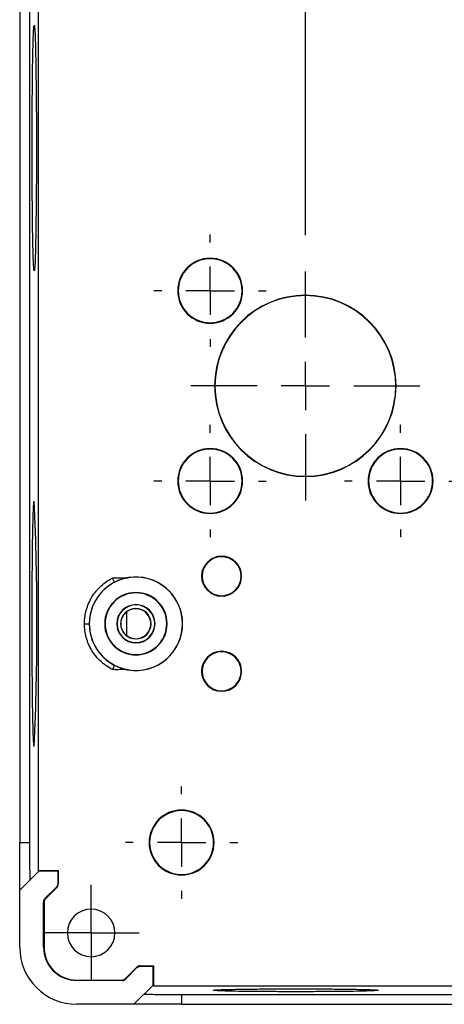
# Model space of a CAD drawing. Header units: millimetres. Extents: x 0 to 838, y 0 to 648.
# Tile 5 of 11: x 499 to 543, y 273 to 376. Entities that reach past the tile are written whole.
import ezdxf

# ---------------------------------------------------------------- set-up
doc = ezdxf.new("R2010")
doc.units = ezdxf.units.MM
doc.header["$LTSCALE"] = 3
doc.linetypes.add('CENTERX2', pattern=[20.32, 12.7, -2.54, 2.54, -2.54])
doc.layers.add('CENTER', color=40, linetype='CENTERX2')
doc.layers.add('DIMENSIONS', color=140, linetype='Continuous', lineweight=25)
doc.styles.add('SLDTEXTSTYLE0', font='TXT', dxfattribs={"width": 0.7})
doc.dimstyles.new('SLDDIMSTYLE3', dxfattribs={"dimtxt": 6.474023, "dimasz": 9.906, "dimexe": 0, "dimexo": 0.0625, "dimgap": 1.618506, "dimtad": 0, "dimtih": 1, "dimtoh": 1, "dimdec": 1, "dimrnd": 1e-09, "dimzin": 4, "dimdsep": 46, "dimtxsty": 'SLDTEXTSTYLE0', "dimsah": 1, "dimcen": 0.09, "dimadec": 0, "dimazin": 1, "dimtfac": 1, "dimtdec": 1, "dimtmove": 0, "dimatfit": 0, "dimfxl": 0, "dimfrac": 2, "dimtolj": 1, "dimtzin": 12, "dimarcsym": 0})

# ---------------------------------------------------------------- blocks, each defined once
blk = doc.blocks.new('_D_17')
at = {"layer": 'DIMENSIONS'}
for p, q in [((549.64, 347.21), (549.64, 427.45)), ((577.64, 347.21), (577.64, 427.45)), ((549.64, 417.93), (530.59, 417.93)), ((554.19, 417.93), (552.01, 417.93)), ((552.01, 417.93), (552.01, 407.64)), ((573.42, 417.93), (575.6, 417.93)), ((575.6, 417.93), (575.6, 407.64)), ((577.64, 417.93), (596.69, 417.93)), ((552.01, 407.64), (554.19, 407.64)), ((575.6, 407.64), (573.42, 407.64))]:
    blk.add_line(p, q, dxfattribs=at)
for points in [[(549.64, 417.93), (539.73, 419.45), (539.73, 416.4)], [(577.64, 417.93), (587.54, 416.4), (587.54, 419.45)]]:
    blk.add_solid(points, dxfattribs=at)
at = {"layer": 'DIMENSIONS', "char_height": 6.35, "attachment_point": 1, "style": 'SLDTEXTSTYLE0'}
for s, insert in [('28.0', (554.19, 427.56)), ('1.10', (554.19, 415.82))]:
    blk.add_mtext(s, dxfattribs=dict(at, insert=insert))
blk = doc.blocks.new('_D_18')
at = {"layer": 'DIMENSIONS'}
for p, q in [((528.64, 353.39), (528.64, 452.87)), ((598.64, 350.85), (598.64, 452.87)), ((528.64, 443.35), (509.59, 443.35)), ((554.19, 443.35), (552.01, 443.35)), ((552.01, 443.35), (552.01, 433.06)), ((573.42, 443.35), (575.6, 443.35)), ((575.6, 443.35), (575.6, 433.06)), ((598.64, 443.35), (617.69, 443.35)), ((552.01, 433.06), (554.19, 433.06)), ((575.6, 433.06), (573.42, 433.06))]:
    blk.add_line(p, q, dxfattribs=at)
for points in [[(528.64, 443.35), (518.73, 444.87), (518.73, 441.82)], [(598.64, 443.35), (608.54, 441.82), (608.54, 444.87)]]:
    blk.add_solid(points, dxfattribs=at)
at = {"layer": 'DIMENSIONS', "char_height": 6.35, "attachment_point": 1, "style": 'SLDTEXTSTYLE0'}
for s, insert in [('70.0', (554.19, 452.98)), ('2.76', (554.19, 441.24))]:
    blk.add_mtext(s, dxfattribs=dict(at, insert=insert))
blk = doc.blocks.new('SW_CENTERMARKSYMBOL_15')
at = {"layer": 'CENTER', "color": 0}
for p, q in [((0, 2.54), (0, 5.04)), ((0, 0), (0, 2.54)), ((-2.54, 0), (-5.04, 0)), ((0, 0), (-2.54, 0)), ((0, 0), (0, -2.54)), ((0, 0), (2.54, 0)), ((2.54, 0), (5.04, 0)), ((0, -2.54), (0, -5.04))]:
    blk.add_line(p, q, dxfattribs=at)
blk = doc.blocks.new('SW_CENTERMARKSYMBOL_16')
at = {"layer": 'CENTER', "color": 0}
for p, q in [((0, 5.08), (0, 5.9)), ((0, 0), (0, 2.54)), ((-5.08, 0), (-5.9, 0)), ((0, 0), (-2.54, 0)), ((0, 0), (0, -2.54)), ((0, 0), (2.54, 0)), ((5.08, 0), (5.9, 0)), ((0, -5.08), (0, -5.9))]:
    blk.add_line(p, q, dxfattribs=at)
blk = doc.blocks.new('SW_CENTERMARKSYMBOL_28')
at = {"layer": 'CENTER', "color": 0}
for p, q in [((0, 5.08), (0, 12.04)), ((0, 0), (0, 2.54)), ((-5.08, 0), (-12.04, 0)), ((0, 0), (-2.54, 0)), ((0, 0), (0, -2.54)), ((0, 0), (2.54, 0)), ((5.08, 0), (12.04, 0)), ((0, -5.08), (0, -12.04))]:
    blk.add_line(p, q, dxfattribs=at)
blk = doc.blocks.new('SW_CENTERMARKSYMBOL_29')
at = {"layer": 'CENTER', "color": 0}
for p, q in [((0, 5.08), (0, 5.9)), ((0, 0), (0, 2.54)), ((-5.08, 0), (-5.9, 0)), ((0, 0), (-2.54, 0)), ((0, 0), (0, -2.54)), ((0, 0), (2.54, 0)), ((5.08, 0), (5.9, 0)), ((0, -5.08), (0, -5.9))]:
    blk.add_line(p, q, dxfattribs=at)
blk = doc.blocks.new('SW_CENTERMARKSYMBOL_30')
at = {"layer": 'CENTER', "color": 0}
for p, q in [((0, 5.08), (0, 5.9)), ((0, 0), (0, 2.54)), ((-5.08, 0), (-5.9, 0)), ((0, 0), (-2.54, 0)), ((0, 0), (0, -2.54)), ((0, 0), (2.54, 0)), ((5.08, 0), (5.9, 0)), ((0, -5.08), (0, -5.9))]:
    blk.add_line(p, q, dxfattribs=at)
blk = doc.blocks.new('SW_CENTERMARKSYMBOL_31')
at = {"layer": 'CENTER', "color": 0}
for p, q in [((0, 5.08), (0, 5.9)), ((0, 0), (0, 2.54)), ((-5.08, 0), (-5.9, 0)), ((0, 0), (-2.54, 0)), ((0, 0), (0, -2.54)), ((0, 0), (2.54, 0)), ((5.08, 0), (5.9, 0)), ((0, -5.08), (0, -5.9))]:
    blk.add_line(p, q, dxfattribs=at)

msp = doc.modelspace()

# ---------------------------------------------------------------- linework, layer by layer
for p, q in [((500.58, 388.48), (500.58, 286.59)), ((498.64, 385.54), (498.64, 289.54)), ((499.66, 385.54), (499.66, 289.54)), ((515.27, 347.54), (515.22, 347.54)), ((522, 347.54), (522.05, 347.54)), ((528.64, 347.04), (528.64, 347.07)), ((515.27, 327.54), (515.22, 327.54)), ((522, 327.54), (522.05, 327.54)), ((528.64, 328.04), (528.64, 328)), ((535.27, 327.54), (535.22, 327.54)), ((542, 327.54), (542.05, 327.54)), ((500.16, 325.44), (500.16, 325.44)), ((517.79, 317.54), (517.73, 317.54)), ((521.89, 317.54), (521.94, 317.54)), ((510.84, 315.78), (510.84, 315.81)), ((509.85, 313.75), (509.85, 311.32)), ((505.43, 312.54), (505.93, 312.54)), ((505.94, 312.54), (505.93, 312.54)), ((508.85, 312.54), (508.83, 312.54)), ((509.27, 312.54), (509.24, 312.54)), ((512.4, 312.54), (512.43, 312.54)), ((512.82, 312.54), (512.84, 312.54)), ((515.73, 312.54), (515.75, 312.54)), ((510.84, 309.29), (510.84, 309.26)), ((517.79, 307.54), (517.73, 307.54)), ((521.89, 307.54), (521.94, 307.54)), ((500.16, 299.64), (500.16, 299.64)), ((498.64, 289.54), (499.66, 289.54)), ((498.64, 284.54), (498.64, 289.54)), ((512.27, 289.54), (512.22, 289.54)), ((519, 289.54), (519.05, 289.54)), ((498.64, 284.54), (500.64, 286.54)), ((500.58, 286.59), (502.69, 286.59)), ((500.64, 286.54), (500.58, 286.59)), ((502.64, 286.54), (500.64, 286.54)), ((502.69, 286.59), (502.64, 286.54)), ((502.64, 286.54), (502.64, 285.21)), ((502.69, 286.59), (502.69, 285.19)), ((501.28, 283.65), (502.49, 284.85)), ((502.54, 284.83), (501.33, 283.63)), ((502.49, 284.85), (502.54, 284.83)), ((502.69, 285.19), (502.64, 285.21)), ((498.64, 278.54), (498.64, 284.54)), ((501.28, 283.65), (501.33, 283.63)), ((501.14, 278.54), (501.14, 283.29)), ((501.14, 283.29), (501.19, 283.27)), ((501.19, 283.27), (501.19, 278.54)), ((501.14, 278.54), (501.19, 278.54)), ((509.72, 275.23), (510.93, 276.44)), ((510.95, 276.39), (509.75, 275.18)), ((510.93, 276.44), (510.95, 276.39)), ((511.31, 276.54), (511.28, 276.59)), ((511.28, 276.59), (512.69, 276.59)), ((511.31, 276.54), (512.64, 276.54)), ((512.64, 276.54), (512.69, 276.59)), ((512.64, 274.54), (512.64, 276.54)), ((512.69, 276.59), (512.69, 274.48)), ((504.64, 275.04), (504.64, 275.09)), ((504.64, 275.09), (509.37, 275.09)), ((509.39, 275.04), (504.64, 275.04)), ((509.37, 275.09), (509.39, 275.04)), ((509.72, 275.23), (509.75, 275.18)), ((512.64, 274.54), (510.64, 272.54)), ((512.69, 274.48), (512.64, 274.54)), ((512.69, 274.48), (614.58, 274.48)), ((515.64, 273.56), (611.64, 273.56)), ((515.64, 273.56), (515.64, 272.54)), ((510.64, 272.54), (504.64, 272.54)), ((515.64, 272.54), (510.64, 272.54)), ((515.64, 272.54), (611.64, 272.54))]:
    msp.add_line(p, q)
for centre, radius, start, end in [((518.64, 347.54), 3.41, 0, 180), ((518.64, 347.54), 3.36, 0, 180), ((518.64, 347.54), 3.41, 180, 0), ((518.64, 347.54), 3.36, 180, 0), ((528.64, 337.54), 9.53, 90, 270), ((528.64, 337.54), 9.5, 90, 270), ((528.64, 337.54), 9.53, 270, 90), ((528.64, 337.54), 9.5, 270, 90), ((518.64, 327.54), 3.41, 0, 180), ((518.64, 327.54), 3.36, 0, 180), ((538.64, 327.54), 3.41, 360, 180), ((538.64, 327.54), 3.36, 360, 180), ((518.64, 327.54), 3.41, 180, 0), ((518.64, 327.54), 3.36, 180, 0), ((538.64, 327.54), 3.41, 180, 360), ((538.64, 327.54), 3.36, 180, 360), ((212.46, 312.54), 287.99, 357.4327, 2.5673), ((519.84, 317.54), 2.1, 360, 180), ((519.84, 317.54), 2.05, 360, 180), ((510.84, 312.54), 4.9, 117.1413, 180), ((510.84, 312.54), 4.9, 0, 180), ((510.84, 312.54), 4.91, 0, 99.3667), ((519.84, 317.54), 2.1, 180, 360), ((519.84, 317.54), 2.05, 180, 360), ((510.84, 312.54), 3.28, 90, 270), ((510.84, 312.54), 3.24, 90, 270), ((510.84, 312.54), 3.28, 270, 90), ((510.84, 312.54), 3.24, 270, 90), ((510.84, 312.54), 2.01, 360, 180), ((510.84, 312.54), 1.98, 360, 180), ((510.84, 312.54), 1.6, 360, 180), ((510.84, 312.54), 1.57, 360, 129.2385), ((510.84, 312.54), 4.9, 180, 242.8587), ((510.84, 312.54), 4.9, 180, 0), ((510.84, 312.54), 2.01, 180, 360), ((510.84, 312.54), 1.98, 180, 360), ((510.84, 312.54), 1.6, 180, 360), ((510.84, 312.54), 1.57, 230.7615, 360), ((510.84, 312.54), 4.91, 260.6349, 0), ((519.84, 307.54), 2.1, 0, 180), ((519.84, 307.54), 2.05, 0, 180), ((519.84, 307.54), 2.1, 180, 0), ((519.84, 307.54), 2.05, 180, 0), ((515.64, 289.54), 3.41, 360, 180), ((515.64, 289.54), 3.36, 360, 180), ((515.64, 289.54), 3.41, 180, 360), ((515.64, 289.54), 3.36, 180, 360), ((506.14, 280.04), 2.5, 0, 180), ((506.14, 280.04), 2.5, 180, 0), ((504.64, 278.54), 6, 180, 270), ((504.64, 278.54), 3.5, 180, 270), ((504.64, 278.54), 3.45, 180, 270)]:
    msp.add_arc(centre, radius, start, end)
for points, knots in [([(500.16, 349.64), (500.15, 349.64), (500.14, 349.67), (500.12, 349.83), (500.11, 349.96), (500.09, 350.34), (500.08, 350.6), (500.05, 351.28), (500.04, 351.7), (500.02, 352.73), (500, 353.34), (499.98, 354.76), (499.97, 355.57), (499.96, 357.36), (499.95, 358.33), (499.94, 360.39), (499.94, 361.46), (499.94, 363.61), (499.94, 364.69), (499.95, 366.74), (499.96, 367.71), (499.97, 369.5), (499.98, 370.31), (500, 371.73), (500.02, 372.34), (500.04, 373.37), (500.05, 373.79), (500.08, 374.47), (500.09, 374.73), (500.11, 375.11), (500.12, 375.24), (500.14, 375.4), (500.15, 375.44), (500.16, 375.44)], [0, 0, 0, 0, 0.0625, 0.0625, 0.125, 0.125, 0.1875, 0.1875, 0.25, 0.25, 0.3125, 0.3125, 0.375, 0.375, 0.4375, 0.4375, 0.5, 0.5, 0.5625, 0.5625, 0.625, 0.625, 0.6875, 0.6875, 0.75, 0.75, 0.8125, 0.8125, 0.875, 0.875, 0.9375, 0.9375, 1, 1, 1, 1]), ([(500.16, 375.44), (500.17, 375.44), (500.18, 375.4), (500.2, 375.24), (500.21, 375.11), (500.24, 374.73), (500.25, 374.47), (500.27, 373.79), (500.29, 373.37), (500.31, 372.34), (500.32, 371.73), (500.34, 370.31), (500.35, 369.5), (500.37, 367.71), (500.38, 366.74), (500.39, 364.69), (500.39, 363.61), (500.39, 361.46), (500.39, 360.39), (500.38, 358.33), (500.37, 357.36), (500.35, 355.57), (500.34, 354.76), (500.32, 353.34), (500.31, 352.73), (500.29, 351.7), (500.27, 351.28), (500.25, 350.6), (500.24, 350.34), (500.21, 349.96), (500.2, 349.83), (500.18, 349.67), (500.17, 349.64), (500.16, 349.64)], [0, 0, 0, 0, 0.0625, 0.0625, 0.125, 0.125, 0.1875, 0.1875, 0.25, 0.25, 0.3125, 0.3125, 0.375, 0.375, 0.4375, 0.4375, 0.5, 0.5, 0.5625, 0.5625, 0.625, 0.625, 0.6875, 0.6875, 0.75, 0.75, 0.8125, 0.8125, 0.875, 0.875, 0.9375, 0.9375, 1, 1, 1, 1]), ([(500.16, 299.64), (500.15, 299.64), (500.14, 299.67), (500.12, 299.83), (500.11, 299.96), (500.09, 300.34), (500.08, 300.6), (500.05, 301.28), (500.04, 301.7), (500.02, 302.73), (500, 303.34), (499.98, 304.76), (499.97, 305.57), (499.96, 307.36), (499.95, 308.33), (499.94, 310.39), (499.94, 311.46), (499.94, 313.61), (499.94, 314.69), (499.95, 316.74), (499.96, 317.71), (499.97, 319.5), (499.98, 320.31), (500, 321.73), (500.02, 322.34), (500.04, 323.37), (500.05, 323.79), (500.08, 324.47), (500.09, 324.73), (500.11, 325.11), (500.12, 325.24), (500.14, 325.4), (500.15, 325.44), (500.16, 325.44)], [0, 0, 0, 0, 0.0625, 0.0625, 0.125, 0.125, 0.1875, 0.1875, 0.25, 0.25, 0.3125, 0.3125, 0.375, 0.375, 0.4375, 0.4375, 0.5, 0.5, 0.5625, 0.5625, 0.625, 0.625, 0.6875, 0.6875, 0.75, 0.75, 0.8125, 0.8125, 0.875, 0.875, 0.9375, 0.9375, 1, 1, 1, 1]), ([(505.43, 312.54), (505.43, 312.78), (505.46, 313.14), (505.53, 313.56), (505.57, 313.74), (505.59, 313.85), (505.61, 313.91), (505.76, 314.46), (505.96, 314.92), (506.36, 315.57), (506.57, 315.88), (506.87, 316.21), (507, 316.34), (507.09, 316.43), (507.14, 316.48), (507.54, 316.85), (507.94, 317.12), (508.37, 317.34)], [0, 0, 0, 0, 0.125, 0.1875, 0.21875, 0.21875, 0.25, 0.25, 0.5, 0.5, 0.625, 0.6875, 0.71875, 0.71875, 0.75, 0.75, 1, 1, 1, 1]), ([(508.37, 317.34), (508.41, 317.35), (508.5, 317.36), (508.63, 317.36), (508.79, 317.36), (508.98, 317.36), (509.2, 317.36), (509.42, 317.35), (509.63, 317.35), (509.83, 317.36), (509.97, 317.37), (510.04, 317.38)], [0, 0, 0, 0, 0.074065, 0.15638, 0.247028, 0.350895, 0.493103, 0.643601, 0.746581, 0.882949, 1, 1, 1, 1]), ([(508.6, 316.9), (508.6, 316.9), (508.59, 316.91), (508.57, 316.96), (508.55, 316.99), (508.51, 317.08), (508.48, 317.13), (508.43, 317.24), (508.4, 317.29), (508.37, 317.34)], [0, 0, 0, 0, 0.25, 0.25, 0.5, 0.5, 0.75, 0.75, 1, 1, 1, 1]), ([(510.04, 317.38), (510, 317.38), (509.93, 317.36), (509.81, 317.34), (509.7, 317.31), (509.58, 317.28), (509.46, 317.25), (509.29, 317.19), (509.09, 317.12), (508.84, 317.02), (508.68, 316.94), (508.6, 316.9)], [0, 0, 0, 0, 0.084465, 0.168373, 0.251986, 0.33557, 0.41939, 0.50371, 0.666697, 0.831544, 1, 1, 1, 1]), ([(509.27, 312.54), (509.27, 312.77), (509.32, 313), (509.52, 313.42), (509.67, 313.6), (509.85, 313.75)], [0, 0, 0, 0, 0.5, 0.5, 1, 1, 1, 1]), ([(508.37, 307.73), (508.15, 307.84), (507.84, 308.02), (507.5, 308.28), (507.36, 308.39), (507.27, 308.47), (507.23, 308.51), (506.81, 308.9), (506.49, 309.29), (506.09, 309.93), (505.92, 310.27), (505.76, 310.68), (505.7, 310.86), (505.66, 310.98), (505.64, 311.04), (505.5, 311.57), (505.43, 312.05), (505.43, 312.54)], [0, 0, 0, 0, 0.125, 0.1875, 0.21875, 0.21875, 0.25, 0.25, 0.5, 0.5, 0.625, 0.6875, 0.71875, 0.71875, 0.75, 0.75, 1, 1, 1, 1]), ([(509.85, 311.32), (509.67, 311.47), (509.52, 311.65), (509.32, 312.07), (509.27, 312.3), (509.27, 312.54)], [0, 0, 0, 0, 0.5, 0.5, 1, 1, 1, 1]), ([(508.6, 308.17), (508.6, 308.17), (508.59, 308.16), (508.57, 308.12), (508.55, 308.08), (508.51, 308), (508.48, 307.94), (508.43, 307.83), (508.4, 307.78), (508.37, 307.73)], [0, 0, 0, 0, 0.25, 0.25, 0.5, 0.5, 0.75, 0.75, 1, 1, 1, 1]), ([(510.04, 307.69), (510, 307.69), (509.93, 307.7), (509.81, 307.71), (509.67, 307.72), (509.49, 307.72), (509.26, 307.72), (509.04, 307.71), (508.8, 307.71), (508.59, 307.71), (508.44, 307.72), (508.37, 307.73)], [0, 0, 0, 0, 0.065049, 0.135272, 0.210812, 0.315155, 0.453131, 0.621253, 0.726074, 0.872831, 1, 1, 1, 1]), ([(508.6, 308.17), (508.65, 308.15), (508.74, 308.1), (508.89, 308.03), (509.04, 307.97), (509.19, 307.91), (509.37, 307.85), (509.58, 307.79), (509.82, 307.73), (509.96, 307.7), (510.04, 307.69)], [0, 0, 0, 0, 0.101354, 0.201346, 0.300339, 0.398711, 0.496844, 0.664367, 0.831377, 1, 1, 1, 1]), ([(499.66, 289.54), (499.66, 289.07), (499.66, 288.57), (499.67, 287.6), (499.67, 287.13), (499.69, 286.37), (499.69, 286.07), (499.71, 285.7), (499.72, 285.62), (499.73, 285.63)], [0, 0, 0, 0, 0.25, 0.25, 0.5, 0.5, 0.75, 0.75, 1, 1, 1, 1]), ([(502.64, 285.21), (502.64, 285.14), (502.62, 285.08), (502.57, 284.95), (502.53, 284.9), (502.49, 284.85)], [0, 0, 0, 0, 0.5, 0.5, 1, 1, 1, 1]), ([(502.54, 284.83), (502.59, 284.88), (502.62, 284.93), (502.67, 285.06), (502.69, 285.12), (502.69, 285.19)], [0, 0, 0, 0, 0.5, 0.5, 1, 1, 1, 1]), ([(501.28, 283.65), (501.24, 283.6), (501.2, 283.55), (501.15, 283.42), (501.14, 283.36), (501.14, 283.29)], [0, 0, 0, 0, 0.5, 0.5, 1, 1, 1, 1]), ([(501.33, 283.63), (501.29, 283.58), (501.25, 283.52), (501.2, 283.4), (501.19, 283.34), (501.19, 283.27)], [0, 0, 0, 0, 0.5, 0.5, 1, 1, 1, 1]), ([(511.28, 276.59), (511.22, 276.59), (511.15, 276.58), (511.03, 276.52), (510.98, 276.49), (510.93, 276.44)], [0, 0, 0, 0, 0.5, 0.5, 1, 1, 1, 1]), ([(510.95, 276.39), (511, 276.43), (511.05, 276.47), (511.18, 276.52), (511.24, 276.54), (511.31, 276.54)], [0, 0, 0, 0, 0.5, 0.5, 1, 1, 1, 1]), ([(509.37, 275.09), (509.43, 275.09), (509.5, 275.1), (509.62, 275.15), (509.68, 275.19), (509.72, 275.23)], [0, 0, 0, 0, 0.5, 0.5, 1, 1, 1, 1]), ([(509.39, 275.04), (509.46, 275.04), (509.52, 275.05), (509.65, 275.1), (509.7, 275.14), (509.75, 275.18)], [0, 0, 0, 0, 0.5, 0.5, 1, 1, 1, 1]), ([(511.73, 273.63), (511.72, 273.62), (511.8, 273.61), (512.17, 273.59), (512.46, 273.59), (513.23, 273.57), (513.7, 273.57), (514.67, 273.56), (515.17, 273.56), (515.64, 273.56)], [0, 0, 0, 0, 0.25, 0.25, 0.5, 0.5, 0.75, 0.75, 1, 1, 1, 1]), ([(518.97, 274.01), (518.97, 274.02), (518.99, 274.02), (519.1, 274.04), (519.18, 274.05), (519.44, 274.06), (519.61, 274.07), (520.07, 274.09), (520.35, 274.09), (521.05, 274.11), (521.46, 274.12), (522.41, 274.13), (522.96, 274.14), (524.16, 274.15), (524.81, 274.16), (526.19, 274.16), (526.91, 274.16), (528.36, 274.16), (529.08, 274.16), (530.46, 274.16), (531.11, 274.15), (532.31, 274.14), (532.86, 274.13), (533.81, 274.12), (534.22, 274.11), (534.92, 274.09), (535.2, 274.09), (535.66, 274.07), (535.83, 274.06), (536.09, 274.05), (536.17, 274.04), (536.28, 274.02), (536.3, 274.02), (536.3, 274.01)], [0, 0, 0, 0, 0.0625, 0.0625, 0.125, 0.125, 0.1875, 0.1875, 0.25, 0.25, 0.3125, 0.3125, 0.375, 0.375, 0.4375, 0.4375, 0.5, 0.5, 0.5625, 0.5625, 0.625, 0.625, 0.6875, 0.6875, 0.75, 0.75, 0.8125, 0.8125, 0.875, 0.875, 0.9375, 0.9375, 1, 1, 1, 1]), ([(536.3, 274.01), (536.3, 274.01), (536.28, 274), (536.17, 273.98), (536.09, 273.98), (535.83, 273.96), (535.66, 273.95), (535.2, 273.94), (534.92, 273.93), (534.22, 273.91), (533.81, 273.9), (532.86, 273.89), (532.31, 273.88), (531.11, 273.87), (530.46, 273.87), (529.08, 273.86), (528.36, 273.86), (526.91, 273.86), (526.19, 273.86), (524.81, 273.87), (524.16, 273.87), (522.96, 273.88), (522.41, 273.89), (521.46, 273.9), (521.05, 273.91), (520.35, 273.93), (520.07, 273.94), (519.61, 273.95), (519.44, 273.96), (519.18, 273.98), (519.1, 273.98), (518.99, 274), (518.97, 274.01), (518.97, 274.01)], [0, 0, 0, 0, 0.0625, 0.0625, 0.125, 0.125, 0.1875, 0.1875, 0.25, 0.25, 0.3125, 0.3125, 0.375, 0.375, 0.4375, 0.4375, 0.5, 0.5, 0.5625, 0.5625, 0.625, 0.625, 0.6875, 0.6875, 0.75, 0.75, 0.8125, 0.8125, 0.875, 0.875, 0.9375, 0.9375, 1, 1, 1, 1])]:
    msp.add_open_spline(points, degree=3, knots=knots)

# ---------------------------------------------------------------- block references
at = {"layer": 'CENTER'}
for name, p in [('SW_CENTERMARKSYMBOL_29', (518.64, 347.54)), ('SW_CENTERMARKSYMBOL_28', (528.64, 337.54)), ('SW_CENTERMARKSYMBOL_30', (518.64, 327.54)), ('SW_CENTERMARKSYMBOL_31', (538.64, 327.54)), ('SW_CENTERMARKSYMBOL_16', (515.64, 289.54)), ('SW_CENTERMARKSYMBOL_15', (506.14, 280.04))]:
    msp.add_blockref(name, p, dxfattribs=at)

# ---------------------------------------------------------------- dimensions: what is measured, and where the dimension line sits
at = {"layer": 'DIMENSIONS'}
for base, p1, p2, picture, middle in [((598.64, 443.35), (528.64, 349.58), (598.64, 347.04), '_D_18', (563.8, 443.35)), ((577.64, 417.93), (549.64, 343.4), (577.64, 343.4), '_D_17', (563.8, 417.93))]:
    dim = msp.add_linear_dim(base=base, p1=p1, p2=p2, dimstyle='SLDDIMSTYLE3', dxfattribs=at)
    dim.commit()
    dim.dimension.update_dxf_attribs({"geometry": picture, "text_midpoint": middle, "dimtype": 160})

doc.saveas('drawing.dxf')
